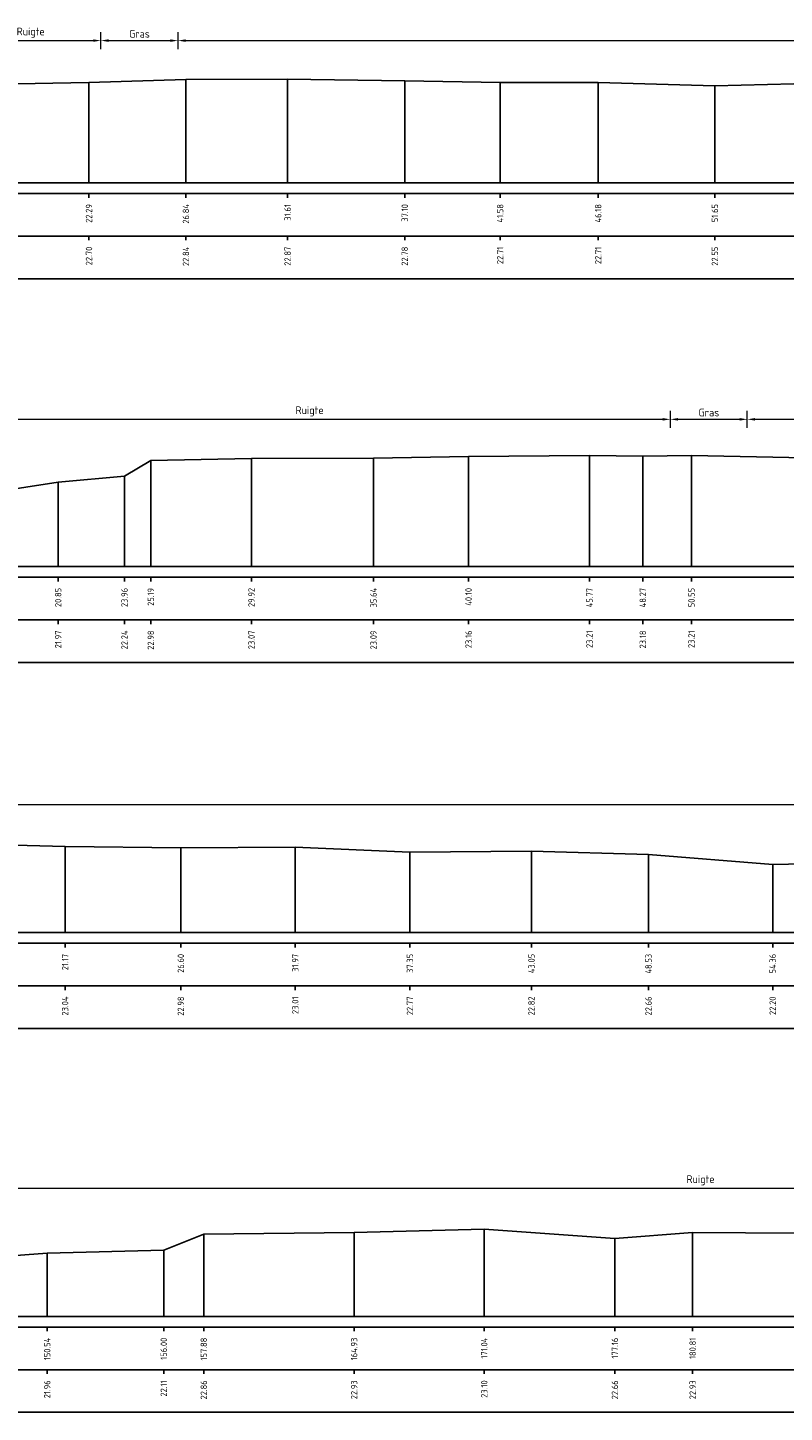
# Model space of a CAD drawing. Header units: metres. Extents: x 186876 to 190692, y 349785 to 350844.
# Tile 4 of 17: x 190447 to 190483, y 350510 to 350575. Entities that reach past the tile are written whole.
import ezdxf
from ezdxf.enums import TextEntityAlignment as Align

# ---------------------------------------------------------------- set-up
doc = ezdxf.new("R2010")
doc.units = ezdxf.units.M
doc.header["$PDMODE"] = 35
doc.header["$PDSIZE"] = 0.075
doc.layers.add('B-ME-AL-PROFIELRASTER-S', color=7, linetype='Continuous')
doc.layers.add('B-ME-GW-MAAIVELD-GD', color=252, linetype='GW-MAAIVELD', lineweight=25)
doc.layers.add('X-XX-AL-DETAIL1-M', color=7, linetype='Continuous', lineweight=18)
doc.styles.add('NLCS-ISO-ANNOTATIEF-T18', font='NLCS-ISO.ttf', dxfattribs={"height": 1.8})
doc.styles.add('NLCS-ISO-ANNOTATIVE-T18', font='NLCS-ISO.ttf', dxfattribs={"height": 1.8})
doc.linetypes.add('GW-MAAIVELD', pattern='A,12,[40,NLCS.SHX,S=1,R=0,X=0,Y=-0.5],12', length=24)
doc.dimstyles.new('NLCS-ANNOTATIEF-T18-PIJL_L2_H0', dxfattribs={"dimtxt": 2.5, "dimasz": 1.8, "dimexe": 2, "dimexo": 2, "dimgap": 0.7, "dimtad": 1, "dimzin": 0, "dimdsep": 46, "dimtxsty": 'NLCS-ISO-ANNOTATIEF-T18', "dimcen": 0, "dimdle": 2, "dimclrd": 256, "dimclre": 256, "dimclrt": 10, "dimaunit": 2, "dimadec": 0, "dimazin": 0, "dimtfac": 1, "dimtdec": 3, "dimtofl": 0, "dimtmove": 0, "dimatfit": 3, "dimfxl": 2, "dimfxlon": 1, "dimtfillclr": 256, "dimtolj": 1, "dimtzin": 0, "dimlwd": -1, "dimlwe": -1, "dimarcsym": 0})

# ---------------------------------------------------------------- blocks, each defined once
blk = doc.blocks.new('SAL-PROFIELRASTER_BALK_EIND1-SOD')
at = {"color": 0, "linetype": 'ByBlock', "lineweight": -2, "flags": 128}
for points in [[(0, 0), (1, 0)], [(0, -2.5), (1, -2.5)], [(0, -12.5), (1, -12.5)]]:
    blk.add_lwpolyline(points, dxfattribs=at)
blk = doc.blocks.new('SAL-PROFIELRASTER_BALK_EIND2-SOD')
at = {"color": 0, "linetype": 'ByBlock', "lineweight": -2}
blk.add_line((1, -12.5), (0, -12.5), dxfattribs=at)
blk = doc.blocks.new('SAL-PROFIELRASTER_BALK_DATA-SOD')
at = {"color": 0, "linetype": 'ByBlock', "lineweight": -2}
blk.add_lwpolyline([(0, -3.5), (0, -2.5)], dxfattribs=at)
at = {"color": 0, "linetype": 'ByBlock', "lineweight": -2, "style": 'NLCS-ISO-ANNOTATIVE-T18'}
blk.add_attdef('GETAL', text='', height=1.5, rotation=90, dxfattribs=at).set_placement((0.75, -5), align=Align.RIGHT)
blk = doc.blocks.new('SAL-PROFIELRASTER_AANHAAL-SOD')
at = {"color": 9, "linetype": 'ByBlock', "lineweight": -2, "flags": 128}
blk.add_lwpolyline([(0, 1), (0, 0)], dxfattribs=at)
blk = doc.blocks.new('*D87')
at = {"layer": 'Defpoints', "color": 0, "transparency": 16777216}
for p in [(190450.643, 350574.679), (190444.063, 350568.009), (190450.643, 350568.009)]:
    blk.add_point(p, dxfattribs=at)
at = {"layer": 'X-XX-AL-DETAIL1-M', "transparency": 16777216}
for p, q in [((190444.063, 350574.279), (190444.063, 350575.079)), ((190450.643, 350574.279), (190450.643, 350575.079)), ((190444.423, 350574.679), (190450.283, 350574.679))]:
    blk.add_line(p, q, dxfattribs=at)
for points in [[(190444.423, 350574.739), (190444.423, 350574.619), (190444.063, 350574.679)], [(190450.283, 350574.739), (190450.283, 350574.619), (190450.643, 350574.679)]]:
    blk.add_solid(points, dxfattribs=at)
at = {"layer": 'X-XX-AL-DETAIL1-M', "color": 10, "transparency": 16777216, "insert": (190447.353, 350575.053), "char_height": 0.36, "attachment_point": 5, "style": 'NLCS-ISO-ANNOTATIEF-T18'}
blk.add_mtext('\\A1;Ruigte', dxfattribs=at)
blk = doc.blocks.new('*D88')
at = {"layer": 'Defpoints', "color": 0, "transparency": 16777216}
for p in [(190454.263, 350574.679), (190450.643, 350568.009), (190454.263, 350568.009)]:
    blk.add_point(p, dxfattribs=at)
at = {"layer": 'X-XX-AL-DETAIL1-M', "transparency": 16777216}
for p, q in [((190450.643, 350574.279), (190450.643, 350575.079)), ((190454.263, 350574.279), (190454.263, 350575.079)), ((190451.003, 350574.679), (190453.903, 350574.679))]:
    blk.add_line(p, q, dxfattribs=at)
for points in [[(190451.003, 350574.739), (190451.003, 350574.619), (190450.643, 350574.679)], [(190453.903, 350574.739), (190453.903, 350574.619), (190454.263, 350574.679)]]:
    blk.add_solid(points, dxfattribs=at)
at = {"layer": 'X-XX-AL-DETAIL1-M', "color": 10, "transparency": 16777216, "insert": (190452.453, 350574.999), "char_height": 0.36, "attachment_point": 5, "style": 'NLCS-ISO-ANNOTATIEF-T18'}
blk.add_mtext('\\A1;Gras', dxfattribs=at)
blk = doc.blocks.new('*D89')
at = {"layer": 'Defpoints', "color": 0, "transparency": 16777216}
for p in [(190515.133, 350574.679), (190454.263, 350568.009), (190515.133, 350568.009)]:
    blk.add_point(p, dxfattribs=at)
at = {"layer": 'X-XX-AL-DETAIL1-M', "transparency": 16777216}
for p, q in [((190454.263, 350574.279), (190454.263, 350575.079)), ((190515.133, 350574.279), (190515.133, 350575.079)), ((190454.623, 350574.679), (190514.773, 350574.679))]:
    blk.add_line(p, q, dxfattribs=at)
for points in [[(190454.623, 350574.739), (190454.623, 350574.619), (190454.263, 350574.679)], [(190514.773, 350574.739), (190514.773, 350574.619), (190515.133, 350574.679)]]:
    blk.add_solid(points, dxfattribs=at)
at = {"layer": 'X-XX-AL-DETAIL1-M', "color": 10, "transparency": 16777216, "insert": (190484.698, 350575.053), "char_height": 0.36, "attachment_point": 5, "style": 'NLCS-ISO-ANNOTATIEF-T18'}
blk.add_mtext('\\A1;Ruigte', dxfattribs=at)
blk = doc.blocks.new('*D93')
at = {"layer": 'Defpoints', "color": 0, "transparency": 16777216}
for p in [(190477.353, 350556.91), (190443.514, 350550.001), (190477.353, 350550.001)]:
    blk.add_point(p, dxfattribs=at)
at = {"layer": 'X-XX-AL-DETAIL1-M', "transparency": 16777216}
for p, q in [((190443.514, 350556.51), (190443.514, 350557.31)), ((190477.353, 350556.51), (190477.353, 350557.31)), ((190443.874, 350556.91), (190476.993, 350556.91))]:
    blk.add_line(p, q, dxfattribs=at)
for points in [[(190443.874, 350556.97), (190443.874, 350556.85), (190443.514, 350556.91)], [(190476.993, 350556.97), (190476.993, 350556.85), (190477.353, 350556.91)]]:
    blk.add_solid(points, dxfattribs=at)
at = {"layer": 'X-XX-AL-DETAIL1-M', "color": 10, "transparency": 16777216, "insert": (190460.434, 350557.284), "char_height": 0.36, "attachment_point": 5, "style": 'NLCS-ISO-ANNOTATIEF-T18'}
blk.add_mtext('\\A1;Ruigte', dxfattribs=at)
blk = doc.blocks.new('*D94')
at = {"layer": 'Defpoints', "color": 0, "transparency": 16777216}
for p in [(190480.963, 350556.91), (190477.353, 350550.001), (190480.963, 350550.001)]:
    blk.add_point(p, dxfattribs=at)
at = {"layer": 'X-XX-AL-DETAIL1-M', "transparency": 16777216}
for p, q in [((190477.353, 350556.51), (190477.353, 350557.31)), ((190480.963, 350556.51), (190480.963, 350557.31)), ((190477.713, 350556.91), (190480.603, 350556.91))]:
    blk.add_line(p, q, dxfattribs=at)
for points in [[(190477.713, 350556.97), (190477.713, 350556.85), (190477.353, 350556.91)], [(190480.603, 350556.97), (190480.603, 350556.85), (190480.963, 350556.91)]]:
    blk.add_solid(points, dxfattribs=at)
at = {"layer": 'X-XX-AL-DETAIL1-M', "color": 10, "transparency": 16777216, "insert": (190479.158, 350557.23), "char_height": 0.36, "attachment_point": 5, "style": 'NLCS-ISO-ANNOTATIEF-T18'}
blk.add_mtext('\\A1;Gras', dxfattribs=at)
blk = doc.blocks.new('*D95')
at = {"layer": 'Defpoints', "color": 0, "transparency": 16777216}
for p in [(190487.453, 350556.91), (190480.963, 350550.001), (190487.453, 350550.001)]:
    blk.add_point(p, dxfattribs=at)
at = {"layer": 'X-XX-AL-DETAIL1-M', "transparency": 16777216}
for p, q in [((190480.963, 350556.51), (190480.963, 350557.31)), ((190487.453, 350556.51), (190487.453, 350557.31)), ((190481.323, 350556.91), (190487.093, 350556.91))]:
    blk.add_line(p, q, dxfattribs=at)
for points in [[(190481.323, 350556.97), (190481.323, 350556.85), (190480.963, 350556.91)], [(190487.093, 350556.97), (190487.093, 350556.85), (190487.453, 350556.91)]]:
    blk.add_solid(points, dxfattribs=at)
at = {"layer": 'X-XX-AL-DETAIL1-M', "color": 10, "transparency": 16777216, "insert": (190484.208, 350557.284), "char_height": 0.36, "attachment_point": 5, "style": 'NLCS-ISO-ANNOTATIEF-T18'}
blk.add_mtext('\\A1;Ruigte', dxfattribs=at)
blk = doc.blocks.new('*D101')
at = {"layer": 'Defpoints', "color": 0, "transparency": 16777216}
for p in [(190560.823, 350538.842), (190440.103, 350532.83), (190560.823, 350532.83)]:
    blk.add_point(p, dxfattribs=at)
at = {"layer": 'X-XX-AL-DETAIL1-M', "transparency": 16777216}
for p, q in [((190440.103, 350538.442), (190440.103, 350539.242)), ((190560.823, 350538.442), (190560.823, 350539.242)), ((190440.463, 350538.842), (190560.463, 350538.842))]:
    blk.add_line(p, q, dxfattribs=at)
for points in [[(190440.463, 350538.902), (190440.463, 350538.782), (190440.103, 350538.842)], [(190560.463, 350538.902), (190560.463, 350538.782), (190560.823, 350538.842)]]:
    blk.add_solid(points, dxfattribs=at)
at = {"layer": 'X-XX-AL-DETAIL1-M', "color": 10, "transparency": 16777216, "insert": (190500.463, 350539.162), "char_height": 0.36, "attachment_point": 5, "style": 'NLCS-ISO-ANNOTATIEF-T18'}
blk.add_mtext('\\A1;Gras', dxfattribs=at)
blk = doc.blocks.new('*D115')
at = {"layer": 'Defpoints', "color": 0, "transparency": 16777216}
for p in [(190526.918, 350520.834), (190430.618, 350514.822), (190526.918, 350514.822)]:
    blk.add_point(p, dxfattribs=at)
at = {"layer": 'X-XX-AL-DETAIL1-M', "transparency": 16777216}
for p, q in [((190430.618, 350520.434), (190430.618, 350521.234)), ((190430.978, 350520.834), (190526.558, 350520.834)), ((190526.918, 350520.434), (190526.918, 350521.234))]:
    blk.add_line(p, q, dxfattribs=at)
for points in [[(190430.978, 350520.894), (190430.978, 350520.774), (190430.618, 350520.834)], [(190526.558, 350520.894), (190526.558, 350520.774), (190526.918, 350520.834)]]:
    blk.add_solid(points, dxfattribs=at)
at = {"layer": 'X-XX-AL-DETAIL1-M', "color": 10, "transparency": 16777216, "insert": (190478.768, 350521.208), "char_height": 0.36, "attachment_point": 5, "style": 'NLCS-ISO-ANNOTATIEF-T18'}
blk.add_mtext('\\A1;Ruigte', dxfattribs=at)

msp = doc.modelspace()

# ---------------------------------------------------------------- linework, layer by layer
at = {"layer": 'B-ME-GW-MAAIVELD-GD', "ltscale": 0.1, "elevation": -21.672, "flags": 128}
for points in [[(190427.793, 350570.189), (190433.67, 350570.555), (190435.956, 350570.698), (190437.929, 350570.961), (190438.346, 350571.125), (190438.889, 350571.274), (190441.63, 350571.6), (190443.81, 350572.288), (190445.853, 350572.633), (190450.086, 350572.71), (190454.633, 350572.848), (190459.401, 350572.877), (190464.894, 350572.793), (190469.371, 350572.714), (190473.969, 350572.717), (190479.442, 350572.558), (190484.38, 350572.682), (190489.546, 350572.65), (190494.609, 350572.554), (190500.543, 350572.67), (190504.934, 350572.71), (190510.8, 350572.705), (190512.612, 350572.627), (190515.315, 350572.638), (190520.224, 350572.614), (190526.06, 350572.591), (190531.019, 350572.59), (190534.667, 350572.584), (190538.634, 350572.593)], [(190427.793, 350552.101), (190433.597, 350552.532), (190438.019, 350552.673), (190441.496, 350552.946), (190443.514, 350553.144), (190445.585, 350553.497), (190448.642, 350553.969), (190451.751, 350554.242), (190452.983, 350554.98), (190457.708, 350555.068), (190463.43, 350555.09), (190467.89, 350555.163), (190473.56, 350555.207), (190476.058, 350555.184), (190478.342, 350555.21), (190483.679, 350555.108), (190489.01, 350554.929), (190494.584, 350554.945), (190499.914, 350554.91), (190504.005, 350554.963), (190509.414, 350554.937), (190514.529, 350554.912), (190519.038, 350554.892), (190521.094, 350554.947), (190525.716, 350554.869), (190531.077, 350554.785), (190536.072, 350554.756), (190540.089, 350554.701), (190542.955, 350554.641), (190547.688, 350554.508), (190552.589, 350554.477), (190557.76, 350554.446), (190562.578, 350554.455), (190565.841, 350554.482)], [(190427.793, 350536.906), (190430.765, 350536.943), (190434.274, 350536.985), (190439.554, 350536.877), (190444.18, 350536.997), (190448.966, 350536.867), (190454.392, 350536.807), (190459.762, 350536.841), (190465.139, 350536.597), (190470.839, 350536.646), (190476.327, 350536.489), (190482.152, 350536.028), (190485.859, 350536.1), (190491.33, 350535.919), (190495.962, 350535.825), (190500.875, 350535.75), (190506.116, 350535.704), (190512.078, 350535.436), (190515.627, 350535.584), (190521.057, 350535.583), (190526.63, 350535.398), (190531.976, 350535.407), (190536.079, 350535.361), (190541.363, 350535.534), (190546.824, 350535.669), (190551.928, 350535.653), (190557.517, 350535.354), (190562.757, 350535.39), (190568.119, 350535.151), (190572.872, 350535.386), (190578.331, 350535.793), (190583.797, 350535.939), (190585.674, 350536.692), (190592.726, 350536.763), (190598.83, 350536.925), (190604.956, 350536.486), (190608.603, 350536.764), (190616.048, 350536.726), (190619.954, 350536.791), (190624.114, 350536.913), (190629.517, 350536.761), (190633.024, 350536.951), (190638.383, 350536.614), (190640.25, 350536.552), (190642.571, 350536.856), (190647.195, 350536.981), (190652.002, 350536.92), (190657.307, 350536.915), (190663.571, 350536.773), (190668.175, 350536.854), (190673.157, 350536.877), (190678.097, 350536.78), (190682.742, 350536.744), (190687.82, 350536.468), (190689.091, 350536.015), (190691.719, 350535.435)], [(190297.588, 350518.898), (190300.56, 350518.935), (190304.069, 350518.977), (190309.349, 350518.869), (190313.975, 350518.989), (190318.761, 350518.859), (190324.188, 350518.799), (190329.557, 350518.833), (190334.934, 350518.589), (190340.634, 350518.638), (190346.122, 350518.481), (190351.948, 350518.02), (190355.654, 350518.092), (190361.125, 350517.911), (190365.757, 350517.817), (190370.671, 350517.742), (190375.911, 350517.696), (190381.873, 350517.428), (190385.422, 350517.576), (190390.852, 350517.575), (190396.425, 350517.39), (190401.771, 350517.399), (190405.875, 350517.353), (190411.158, 350517.526), (190416.619, 350517.661), (190421.723, 350517.645), (190427.312, 350517.346), (190432.552, 350517.382), (190437.914, 350517.143), (190442.667, 350517.378), (190448.126, 350517.785), (190453.592, 350517.931), (190455.469, 350518.684), (190462.521, 350518.755), (190468.625, 350518.917), (190474.752, 350518.478), (190478.398, 350518.756), (190485.843, 350518.718), (190489.749, 350518.783), (190493.91, 350518.905), (190499.313, 350518.753), (190502.819, 350518.943), (190508.178, 350518.606), (190510.045, 350518.544), (190512.366, 350518.848), (190516.99, 350518.973), (190521.798, 350518.912), (190527.102, 350518.907), (190533.366, 350518.765), (190537.97, 350518.846), (190542.953, 350518.869), (190547.892, 350518.772), (190552.537, 350518.736), (190557.615, 350518.46), (190558.886, 350518.007), (190561.514, 350517.427)]]:
    msp.add_lwpolyline(points, dxfattribs=at)

# ---------------------------------------------------------------- block references
at = {"layer": 'B-ME-AL-PROFIELRASTER-S'}
for p, yscale in [((190454.633, 350568.009, -21.672), 4.838999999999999), ((190454.633, 350568.009, -21.672), 4.838999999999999), ((190459.401, 350568.009, -21.672), 4.867999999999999), ((190459.401, 350568.009, -21.672), 4.867999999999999), ((190464.894, 350568.009, -21.672), 4.783999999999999), ((190464.894, 350568.009, -21.672), 4.783999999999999), ((190450.086, 350568.009, -21.672), 4.701000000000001), ((190450.086, 350568.009, -21.672), 4.701000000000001), ((190469.371, 350568.009, -21.672), 4.704999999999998), ((190469.371, 350568.009, -21.672), 4.704999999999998), ((190473.969, 350568.009, -21.672), 4.707999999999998), ((190473.969, 350568.009, -21.672), 4.707999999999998), ((190479.442, 350568.009, -21.672), 4.548999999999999), ((190479.442, 350568.009, -21.672), 4.548999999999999), ((190452.983, 350550.001, -21.672), 4.978999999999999), ((190452.983, 350550.001, -21.672), 4.978999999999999), ((190457.708, 350550.001, -21.672), 5.067), ((190457.708, 350550.001, -21.672), 5.067), ((190463.43, 350550.001, -21.672), 5.088999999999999), ((190463.43, 350550.001, -21.672), 5.088999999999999), ((190467.89, 350550.001, -21.672), 5.161999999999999), ((190467.89, 350550.001, -21.672), 5.161999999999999), ((190473.56, 350550.001, -21.672), 5.206), ((190473.56, 350550.001, -21.672), 5.206), ((190476.058, 350550.001, -21.672), 5.183), ((190476.058, 350550.001, -21.672), 5.183), ((190478.342, 350550.001, -21.672), 5.209), ((190478.342, 350550.001, -21.672), 5.209), ((190448.642, 350550.001, -21.672), 3.968), ((190448.642, 350550.001, -21.672), 3.968), ((190451.751, 350550.001, -21.672), 4.241), ((190451.751, 350550.001, -21.672), 4.241), ((190448.966, 350532.83, -21.672), 4.036999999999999), ((190448.966, 350532.83, -21.672), 4.036999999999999), ((190454.392, 350532.83, -21.672), 3.977), ((190454.392, 350532.83, -21.672), 3.977), ((190459.762, 350532.83, -21.672), 4.010999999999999), ((190459.762, 350532.83, -21.672), 4.010999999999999), ((190465.139, 350532.83, -21.672), 3.766999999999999), ((190465.139, 350532.83, -21.672), 3.766999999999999), ((190470.839, 350532.83, -21.672), 3.815999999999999), ((190470.839, 350532.83, -21.672), 3.815999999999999), ((190476.327, 350532.83, -21.672), 3.658999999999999), ((190476.327, 350532.83, -21.672), 3.658999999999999), ((190482.152, 350532.83, -21.672), 3.198), ((190482.152, 350532.83, -21.672), 3.198), ((190468.625, 350514.822, -21.672), 4.094999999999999), ((190468.625, 350514.822, -21.672), 4.094999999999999), ((190455.469, 350514.822, -21.672), 3.861999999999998), ((190455.469, 350514.822, -21.672), 3.861999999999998), ((190462.521, 350514.822, -21.672), 3.933), ((190462.521, 350514.822, -21.672), 3.933), ((190474.752, 350514.822, -21.672), 3.655999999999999), ((190474.752, 350514.822, -21.672), 3.655999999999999), ((190478.398, 350514.822, -21.672), 3.934000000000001), ((190478.398, 350514.822, -21.672), 3.934000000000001), ((190448.126, 350514.822, -21.672), 2.963000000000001), ((190448.126, 350514.822, -21.672), 2.963000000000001), ((190453.592, 350514.822, -21.672), 3.109000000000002), ((190453.592, 350514.822, -21.672), 3.109000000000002)]:
    msp.add_blockref('SAL-PROFIELRASTER_AANHAAL-SOD', p, dxfattribs=dict(at, yscale=yscale))
at = {"layer": 'B-ME-AL-PROFIELRASTER-S', "yscale": 0.2}
for name, p, xscale, zscale in [('SAL-PROFIELRASTER_BALK_EIND1-SOD', (190427.793, 350568.009, -21.672), 111.3416330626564, 111.3416330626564), ('SAL-PROFIELRASTER_BALK_EIND2-SOD', (190427.793, 350566.009, -21.672), 111.3416330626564, 111.3416330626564), ('SAL-PROFIELRASTER_BALK_EIND1-SOD', (190427.793, 350550.001, -21.672), 138.548148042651, 138.548148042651), ('SAL-PROFIELRASTER_BALK_EIND2-SOD', (190427.793, 350548.001, -21.672), 138.548148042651, 138.548148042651), ('SAL-PROFIELRASTER_BALK_EIND1-SOD', (190427.793, 350532.83, -21.672), 264.4260279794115, 264.4260279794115), ('SAL-PROFIELRASTER_BALK_EIND2-SOD', (190427.793, 350530.83, -21.672), 264.4260279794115, 264.4260279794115), ('SAL-PROFIELRASTER_BALK_EIND1-SOD', (190297.588, 350514.822, -21.672), 264.4260279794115, 264.4260279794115), ('SAL-PROFIELRASTER_BALK_EIND2-SOD', (190297.588, 350512.822, -21.672), 264.4260279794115, 264.4260279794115)]:
    msp.add_blockref(name, p, dxfattribs=dict(at, xscale=xscale, zscale=zscale))
at = {"layer": 'B-ME-AL-PROFIELRASTER-S', "xscale": 0.2, "yscale": 0.2, "zscale": 0.2}
for p, values in [((190450.086, 350568.009, -21.672), {'GETAL': '22.29'}), ((190450.086, 350568.009, -21.672), {'GETAL': '22.29'}), ((190454.633, 350568.009, -21.672), {'GETAL': '26.84'}), ((190454.633, 350568.009, -21.672), {'GETAL': '26.84'}), ((190459.401, 350568.009, -21.672), {'GETAL': '31.61'}), ((190459.401, 350568.009, -21.672), {'GETAL': '31.61'}), ((190464.894, 350568.009, -21.672), {'GETAL': '37.10'}), ((190464.894, 350568.009, -21.672), {'GETAL': '37.10'}), ((190469.371, 350568.009, -21.672), {'GETAL': '41.58'}), ((190469.371, 350568.009, -21.672), {'GETAL': '41.58'}), ((190473.969, 350568.009, -21.672), {'GETAL': '46.18'}), ((190473.969, 350568.009, -21.672), {'GETAL': '46.18'}), ((190479.442, 350568.009, -21.672), {'GETAL': '51.65'}), ((190479.442, 350568.009, -21.672), {'GETAL': '51.65'}), ((190450.086, 350566.009, -21.672), {'GETAL': '22.70'}), ((190454.633, 350566.009, -21.672), {'GETAL': '22.84'}), ((190459.401, 350566.009, -21.672), {'GETAL': '22.87'}), ((190464.894, 350566.009, -21.672), {'GETAL': '22.78'}), ((190469.371, 350566.009, -21.672), {'GETAL': '22.71'}), ((190473.969, 350566.009, -21.672), {'GETAL': '22.71'}), ((190479.442, 350566.009, -21.672), {'GETAL': '22.55'}), ((190448.642, 350550.001, -21.672), {'GETAL': '20.85'}), ((190448.642, 350550.001, -21.672), {'GETAL': '20.85'}), ((190451.751, 350550.001, -21.672), {'GETAL': '23.96'}), ((190451.751, 350550.001, -21.672), {'GETAL': '23.96'}), ((190452.983, 350550.001, -21.672), {'GETAL': '25.19'}), ((190452.983, 350550.001, -21.672), {'GETAL': '25.19'}), ((190457.708, 350550.001, -21.672), {'GETAL': '29.92'}), ((190457.708, 350550.001, -21.672), {'GETAL': '29.92'}), ((190463.43, 350550.001, -21.672), {'GETAL': '35.64'}), ((190463.43, 350550.001, -21.672), {'GETAL': '35.64'}), ((190467.89, 350550.001, -21.672), {'GETAL': '40.10'}), ((190467.89, 350550.001, -21.672), {'GETAL': '40.10'}), ((190473.56, 350550.001, -21.672), {'GETAL': '45.77'}), ((190473.56, 350550.001, -21.672), {'GETAL': '45.77'}), ((190476.058, 350550.001, -21.672), {'GETAL': '48.27'}), ((190476.058, 350550.001, -21.672), {'GETAL': '48.27'}), ((190478.342, 350550.001, -21.672), {'GETAL': '50.55'}), ((190478.342, 350550.001, -21.672), {'GETAL': '50.55'}), ((190448.642, 350548.001, -21.672), {'GETAL': '21.97'}), ((190451.751, 350548.001, -21.672), {'GETAL': '22.24'}), ((190452.983, 350548.001, -21.672), {'GETAL': '22.98'}), ((190457.708, 350548.001, -21.672), {'GETAL': '23.07'}), ((190463.43, 350548.001, -21.672), {'GETAL': '23.09'}), ((190467.89, 350548.001, -21.672), {'GETAL': '23.16'}), ((190473.56, 350548.001, -21.672), {'GETAL': '23.21'}), ((190476.058, 350548.001, -21.672), {'GETAL': '23.18'}), ((190478.342, 350548.001, -21.672), {'GETAL': '23.21'}), ((190448.966, 350532.83, -21.672), {'GETAL': '21.17'}), ((190448.966, 350532.83, -21.672), {'GETAL': '21.17'}), ((190454.392, 350532.83, -21.672), {'GETAL': '26.60'}), ((190454.392, 350532.83, -21.672), {'GETAL': '26.60'}), ((190459.762, 350532.83, -21.672), {'GETAL': '31.97'}), ((190459.762, 350532.83, -21.672), {'GETAL': '31.97'}), ((190465.139, 350532.83, -21.672), {'GETAL': '37.35'}), ((190465.139, 350532.83, -21.672), {'GETAL': '37.35'}), ((190470.839, 350532.83, -21.672), {'GETAL': '43.05'}), ((190470.839, 350532.83, -21.672), {'GETAL': '43.05'}), ((190476.327, 350532.83, -21.672), {'GETAL': '48.53'}), ((190476.327, 350532.83, -21.672), {'GETAL': '48.53'}), ((190482.152, 350532.83, -21.672), {'GETAL': '54.36'}), ((190482.152, 350532.83, -21.672), {'GETAL': '54.36'}), ((190448.966, 350530.83, -21.672), {'GETAL': '23.04'}), ((190454.392, 350530.83, -21.672), {'GETAL': '22.98'}), ((190459.762, 350530.83, -21.672), {'GETAL': '23.01'}), ((190465.139, 350530.83, -21.672), {'GETAL': '22.77'}), ((190470.839, 350530.83, -21.672), {'GETAL': '22.82'}), ((190476.327, 350530.83, -21.672), {'GETAL': '22.66'}), ((190482.152, 350530.83, -21.672), {'GETAL': '22.20'}), ((190448.126, 350514.822, -21.672), {'GETAL': '150.54'}), ((190448.126, 350514.822, -21.672), {'GETAL': '150.54'}), ((190453.592, 350514.822, -21.672), {'GETAL': '156.00'}), ((190453.592, 350514.822, -21.672), {'GETAL': '156.00'}), ((190455.469, 350514.822, -21.672), {'GETAL': '157.88'}), ((190455.469, 350514.822, -21.672), {'GETAL': '157.88'}), ((190462.521, 350514.822, -21.672), {'GETAL': '164.93'}), ((190462.521, 350514.822, -21.672), {'GETAL': '164.93'}), ((190468.625, 350514.822, -21.672), {'GETAL': '171.04'}), ((190468.625, 350514.822, -21.672), {'GETAL': '171.04'}), ((190474.752, 350514.822, -21.672), {'GETAL': '177.16'}), ((190474.752, 350514.822, -21.672), {'GETAL': '177.16'}), ((190478.398, 350514.822, -21.672), {'GETAL': '180.81'}), ((190478.398, 350514.822, -21.672), {'GETAL': '180.81'}), ((190448.126, 350512.822, -21.672), {'GETAL': '21.96'}), ((190453.592, 350512.822, -21.672), {'GETAL': '22.11'}), ((190455.469, 350512.822, -21.672), {'GETAL': '22.86'}), ((190462.521, 350512.822, -21.672), {'GETAL': '22.93'}), ((190468.625, 350512.822, -21.672), {'GETAL': '23.10'}), ((190474.752, 350512.822, -21.672), {'GETAL': '22.66'}), ((190478.398, 350512.822, -21.672), {'GETAL': '22.93'})]:
    msp.add_blockref('SAL-PROFIELRASTER_BALK_DATA-SOD', p, dxfattribs=at).add_auto_attribs(values)

# ---------------------------------------------------------------- dimensions: what is measured, and where the dimension line sits
at = {"layer": 'X-XX-AL-DETAIL1-M'}
for base, p1, p2, text, picture, middle in [((190450.643, 350574.679, -21.672), (190444.063, 350568.009, -21.672), (190450.643, 350568.009, -21.672), 'Ruigte', '*D87', (190447.353, 350574.679, -21.672)), ((190454.263, 350574.679, -21.672), (190450.643, 350568.009, -21.672), (190454.263, 350568.009, -21.672), 'Gras', '*D88', (190452.453, 350574.679, -21.672)), ((190515.133, 350574.679, -21.672), (190454.263, 350568.009, -21.672), (190515.133, 350568.009, -21.672), 'Ruigte', '*D89', (190484.698, 350574.679, -21.672)), ((190477.353, 350556.91, -21.672), (190443.514, 350550.001, -21.672), (190477.353, 350550.001, -21.672), 'Ruigte', '*D93', (190460.434, 350556.91, -21.672)), ((190480.963, 350556.91, -21.672), (190477.353, 350550.001, -21.672), (190480.963, 350550.001, -21.672), 'Gras', '*D94', (190479.158, 350556.91, -21.672)), ((190487.453, 350556.91, -21.672), (190480.963, 350550.001, -21.672), (190487.453, 350550.001, -21.672), 'Ruigte', '*D95', (190484.208, 350556.91, -21.672)), ((190560.823, 350538.842, -21.672), (190440.103, 350532.83, -21.672), (190560.823, 350532.83, -21.672), 'Gras', '*D101', (190500.463, 350538.842, -21.672)), ((190526.918, 350520.834, -21.672), (190430.618, 350514.822, -21.672), (190526.918, 350514.822, -21.672), 'Ruigte', '*D115', (190478.768, 350520.834, -21.672))]:
    dim = msp.add_linear_dim(base=base, p1=p1, p2=p2, text=text, dimstyle='NLCS-ANNOTATIEF-T18-PIJL_L2_H0', dxfattribs=at)
    dim.commit()
    dim.dimension.update_dxf_attribs({"geometry": picture, "text_midpoint": middle, "dimtype": 160})

doc.saveas('drawing.dxf')
